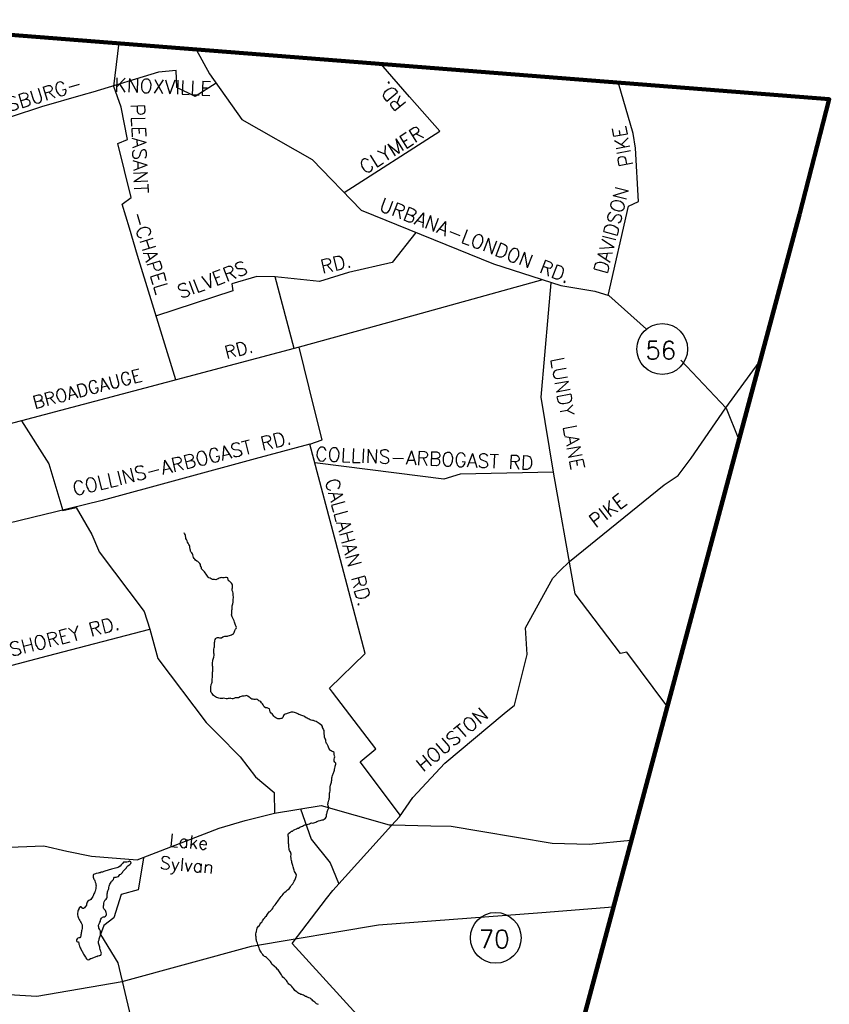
# Model space of a CAD drawing. Header units: feet. Extents: x 1615653 to 1618118, y 708897 to 711917.
# Tile 51 of 183: x 1618106 to 1618118, y 710531 to 710547. Entities that reach past the tile are written whole.
import ezdxf

# ---------------------------------------------------------------- set-up
doc = ezdxf.new("R2010")
doc.units = ezdxf.units.FT
doc.header["$LTSCALE"] = 20
doc.header["$MEASUREMENT"] = 0
doc.layers.add('30_COUNTY_BORDER', color=6, linetype='Continuous', lineweight=100)
for name, color, linetype in [('35_INTERSTATE_ROADS', 130, 'Continuous'), ('36_MAJOR_ROADS', 130, 'Continuous'), ('37_MINOR_ROADS', 130, 'Continuous'), ('56_LAKES', 130, 'Continuous'), ('58_MAJOR_WATER', 170, 'Continuous'), ('59_WATER_NAMES', 130, 'Continuous'), ('ROAD-TEXT', 2, 'Continuous')]:
    doc.layers.add(name, color=color, linetype=linetype)
doc.styles.add('ROMANS', font='romans')
doc.styles.get("Standard").update_dxf_attribs({"font": 'simplex.shx'})

msp = doc.modelspace()

# ---------------------------------------------------------------- linework, layer by layer
at = {"layer": '30_COUNTY_BORDER', "linetype": 'Continuous'}
for points in [[(1618102.51298, 710546.63812), (1618108.40628, 710546.17319), (1618118.28223, 710545.39754), (1618117.81794, 710543.59862)], [(1618102.51298, 710546.63812), (1618108.40628, 710546.17319), (1618118.28223, 710545.39754), (1618117.81794, 710543.59862)], [(1618114.46892, 710531.14407), (1618117.81794, 710543.59862)], [(1618114.46892, 710531.14407), (1618117.81794, 710543.59862)]]:
    msp.add_lwpolyline(points, dxfattribs=at)
at = {"layer": '35_INTERSTATE_ROADS', "linetype": 'Continuous'}
for points in [[(1618108.39511, 710546.17413), (1618108.60299, 710545.79401)], [(1618108.60299, 710545.79401), (1618109.10686, 710545.08066)], [(1618109.10686, 710545.08066), (1618110.20695, 710544.45765)], [(1618110.20695, 710544.45765), (1618110.9708, 710543.66436)], [(1618110.9708, 710543.66436), (1618113.0405, 710542.82602)], [(1618113.0405, 710542.82602), (1618114.0884, 710542.49068)], [(1618114.0884, 710542.49068), (1618114.61937, 710542.39931)], [(1618114.61937, 710542.39931), (1618114.83819, 710542.33204)], [(1618114.83819, 710542.33204), (1618115.42552, 710541.8069)], [(1618115.96337, 710541.32601), (1618116.67101, 710540.57299)], [(1618116.67101, 710540.57299), (1618116.86646, 710540.09858)], [(1618111.2418, 710532.50866), (1618113.79533, 710532.7046)], [(1618113.79533, 710532.7046), (1618114.90165, 710532.7893)], [(1618109.25742, 710532.17633), (1618111.2418, 710532.50866)], [(1618107.24092, 710531.62512), (1618109.25742, 710532.17633)], [(1618105.90896, 710531.3962), (1618107.24092, 710531.62512)], [(1618104.14841, 710531.50162), (1618105.90896, 710531.3962)]]:
    msp.add_lwpolyline(points, dxfattribs=at)
at = {"layer": '36_MAJOR_ROADS', "linetype": 'Continuous'}
for points in [[(1618107.10863, 710545.59369), (1618107.18967, 710546.28246)], [(1618111.72832, 710545.43544), (1618111.27813, 710545.94663)], [(1618108.70728, 710545.64482), (1618108.37915, 710545.44029), (1618108.09303, 710545.57764), (1618108.08303, 710545.84633), (1618107.80505, 710545.81885), (1618106.7811, 710545.5064), (1618106.62969, 710545.46605)], [(1618115.2537, 710544.63342), (1618115.22014, 710544.86039), (1618114.99227, 710545.6492)], [(1618106.62969, 710545.46605), (1618105.97816, 710545.27668), (1618105.5066, 710545.12398), (1618104.50331, 710544.8358), (1618104.27556, 710544.708)], [(1618110.7081, 710543.93843), (1618112.1997, 710544.8999), (1618111.72832, 710545.43544)], [(1618114.82823, 710542.33341), (1618115.1453, 710543.73015), (1618115.30234, 710543.80279), (1618115.2537, 710544.63342)], [(1618113.80399, 710542.57993), (1618111.38007, 710541.90923)], [(1618113.89481, 710542.05927), (1618113.93602, 710542.53283)], [(1618113.97403, 710539.5736), (1618113.78006, 710540.74427), (1618113.89481, 710542.05927)], [(1618111.38007, 710541.90923), (1618110.00211, 710541.52771)], [(1618110.00211, 710541.52771), (1618107.59433, 710540.88884)], [(1618116.66365, 710540.57771), (1618117.18677, 710541.29422)], [(1618107.59433, 710540.88884), (1618105.6671, 710540.37729)], [(1618116.12407, 710539.79564), (1618116.66365, 710540.57771)], [(1618105.6671, 710540.37729), (1618103.28018, 710539.75602)], [(1618105.6671, 710540.37729), (1618106.09385, 710539.70409), (1618106.31225, 710538.97534), (1618106.5203, 710539.02244), (1618106.76604, 710538.60271), (1618106.87019, 710538.35948), (1618106.87903, 710538.33442), (1618107.58014, 710537.40091), (1618107.67157, 710537.12344), (1618107.79424, 710536.6693), (1618108.54831, 710535.66904), (1618108.73327, 710535.48588), (1618109.07947, 710535.13093), (1618109.3212, 710534.8223), (1618109.61502, 710534.57507), (1618109.62002, 710534.2544)], [(1618114.22709, 710538.18167), (1618115.70093, 710539.38011), (1618115.92196, 710539.52152), (1618116.12407, 710539.79564)], [(1618114.28133, 710537.8461), (1618113.97403, 710539.5736)], [(1618114.07251, 710538.03842), (1618114.22709, 710538.18167)], [(1618113.20427, 710535.80684), (1618113.36389, 710535.93694), (1618113.56522, 710536.72887), (1618113.53533, 710537.14603), (1618113.96701, 710537.92368), (1618114.07251, 710538.03842)], [(1618115.74695, 710535.93121), (1618115.1203, 710536.76669), (1618115.02027, 710536.74665), (1618114.31111, 710537.67861), (1618114.28133, 710537.8461)], [(1618103.70265, 710536.08726), (1618106.07385, 710536.70666), (1618107.67157, 710537.12344)], [(1618111.44644, 710534.05999), (1618111.57041, 710534.19551), (1618111.7782, 710534.49726), (1618112.27744, 710535.03486), (1618113.20427, 710535.80684)], [(1618104.27278, 710533.67618), (1618106.01617, 710533.74185), (1618106.37578, 710533.66211), (1618106.76257, 710533.58024), (1618107.47389, 710533.52286), (1618108.75266, 710534.02026), (1618109.15791, 710534.13774), (1618109.62002, 710534.2544), (1618110.34582, 710534.37217), (1618111.40614, 710534.07178), (1618111.45606, 710534.07051)], [(1618110.02511, 710534.32154), (1618110.18965, 710533.84721), (1618110.48504, 710533.47667), (1618110.61525, 710533.1601)], [(1618111.45606, 710534.07051), (1618112.06093, 710534.05508), (1618112.37605, 710534.05256), (1618112.84065, 710533.97109), (1618113.95389, 710533.78393), (1618114.53051, 710533.77039), (1618115.18431, 710533.83351)], [(1618110.93032, 710530.90034), (1618110.90332, 710531.11078), (1618109.89408, 710532.21811), (1618110.4307, 710532.919), (1618110.53027, 710533.04905), (1618111.44644, 710534.05999)]]:
    msp.add_lwpolyline(points, dxfattribs=at)
at = {"layer": '37_MINOR_ROADS', "linetype": 'Continuous'}
for points in [[(1618107.35158, 710543.38443), (1618107.24144, 710543.75805), (1618107.38155, 710543.86133), (1618107.17338, 710544.7066), (1618107.32251, 710544.76877), (1618107.22219, 710545.27351), (1618107.10863, 710545.59369)], [(1618108.07589, 710541.01661), (1618107.47653, 710542.95926), (1618107.35158, 710543.38443)], [(1618111.82725, 710543.31751), (1618111.45788, 710542.85061), (1618110.77284, 710542.6909), (1618110.31895, 710542.55381), (1618109.62772, 710542.62588)], [(1618109.62772, 710542.62588), (1618109.34401, 710542.62961), (1618108.95384, 710542.51571), (1618108.96985, 710542.40542), (1618107.75748, 710542.00941)], [(1618110.23776, 710540.57398), (1618110.00211, 710541.52771), (1618109.92607, 710541.50754), (1618109.62772, 710542.62588)], [(1618110.62446, 710538.30801), (1618110.16883, 710540.01499), (1618110.35998, 710540.07916), (1618110.23776, 710540.57398)], [(1618111.52115, 710539.55911), (1618110.24814, 710539.71949), (1618110.16883, 710540.01499), (1618109.31559, 710539.78299)], [(1618109.31559, 710539.78299), (1618106.92919, 710539.13414)], [(1618113.97403, 710539.5736), (1618112.51806, 710539.5464), (1618112.26396, 710539.46551), (1618111.52115, 710539.55911)], [(1618106.92919, 710539.13414), (1618106.39825, 710539.00527), (1618104.52682, 710538.55094)], [(1618110.52606, 710536.14196), (1618110.47874, 710536.20428), (1618111.03519, 710536.74698), (1618110.62446, 710538.30801)], [(1618111.58812, 710534.21487), (1618110.95647, 710535.05465), (1618111.19867, 710535.25619), (1618110.52606, 710536.14196)], [(1618107.57378, 710533.55082), (1618107.48651, 710533.05775), (1618107.22108, 710532.98256), (1618107.1099, 710532.62062)], [(1618107.1099, 710532.62062), (1618106.95113, 710532.50009), (1618106.90129, 710532.35975), (1618107.17298, 710531.91594), (1618107.46021, 710530.70546)]]:
    msp.add_lwpolyline(points, dxfattribs=at)
at = {"layer": '56_LAKES', "linetype": 'Continuous'}
for points in [[(1618107.32733, 710533.43005), (1618107.34258, 710533.4428), (1618107.35773, 710533.45055), (1618107.37198, 710533.46635), (1618107.37828, 710533.48225), (1618107.36853, 710533.49645), (1618107.35163, 710533.50275), (1618107.33048, 710533.4941), (1618107.31238, 710533.48745), (1618107.29333, 710533.48675), (1618107.27838, 710533.489), (1618107.26133, 710533.4873), (1618107.24303, 710533.4686), (1618107.22258, 710533.4459), (1618107.20528, 710533.4272), (1618107.18298, 710533.41055), (1618107.16988, 710533.40575), (1618107.15678, 710533.402), (1618107.13268, 710533.3944), (1618107.11158, 710533.39075), (1618107.09148, 710533.3851), (1618107.07143, 710533.38145), (1618107.05733, 710533.3767), (1618107.03718, 710533.369), (1618107.02108, 710533.3643), (1618107.00398, 710533.3586), (1618106.98488, 710533.3529), (1618106.95268, 710533.34145), (1618106.93253, 710533.3348), (1618106.91343, 710533.3301), (1618106.89533, 710533.3244), (1618106.88128, 710533.32065), (1618106.86323, 710533.31895), (1618106.83513, 710533.31345), (1618106.82003, 710533.3087), (1618106.80493, 710533.30295), (1618106.79183, 710533.2962), (1618106.78558, 710533.28325), (1618106.78433, 710533.26825), (1618106.78708, 710533.2552), (1618106.79283, 710533.24105), (1618106.79858, 710533.22595), (1618106.80533, 710533.2118), (1618106.81008, 710533.1977), (1618106.81873, 710533.1785), (1618106.82533, 710533.15535), (1618106.82898, 710533.13525), (1618106.83163, 710533.11715), (1618106.83028, 710533.09715), (1618106.82798, 710533.08015), (1618106.82358, 710533.0572), (1618106.81523, 710533.0383), (1618106.81098, 710533.02335), (1618106.80468, 710533.00745), (1618106.79843, 710532.99355), (1618106.79218, 710532.9786), (1618106.78493, 710532.96575), (1618106.77973, 710532.9528), (1618106.76938, 710532.93595), (1618106.75913, 710532.9201), (1618106.75088, 710532.9072), (1618106.73168, 710532.89455), (1618106.71653, 710532.8878), (1618106.70238, 710532.878), (1618106.69413, 710532.86415), (1618106.68788, 710532.8502), (1618106.68458, 710532.83425), (1618106.68023, 710532.8163), (1618106.67303, 710532.8034), (1618106.66178, 710532.78955), (1618106.65053, 710532.77575), (1618106.63733, 710532.76595), (1618106.62438, 710532.7672), (1618106.61153, 710532.7754), (1618106.59678, 710532.7907), (1618106.58178, 710532.79195), (1618106.57058, 710532.77915), (1618106.56333, 710532.76625), (1618106.56008, 710532.7533), (1618106.55383, 710532.73835), (1618106.54758, 710532.72545), (1618106.54438, 710532.7125), (1618106.54103, 710532.6945), (1618106.54078, 710532.6795), (1618106.54253, 710532.66545), (1618106.54623, 710532.64835), (1618106.55093, 710532.63225), (1618106.55863, 710532.61305), (1618106.56823, 710532.59285), (1618106.57693, 710532.5757), (1618106.58963, 710532.55845), (1618106.59738, 710532.54425), (1618106.60413, 710532.52915), (1618106.61383, 710532.51195), (1618106.61558, 710532.4979), (1618106.61633, 710532.48385), (1618106.61608, 710532.4688), (1618106.61478, 710532.4538), (1618106.60943, 710532.43485), (1618106.60513, 710532.4179), (1618106.60188, 710532.40295)], [(1618106.84408, 710532.01805), (1618106.86028, 710532.0268), (1618106.87733, 710532.0315), (1618106.89138, 710532.03425), (1618106.90443, 710532.03605), (1618106.91498, 710532.0659), (1618106.91323, 710532.08095), (1618106.90753, 710532.0971), (1618106.90178, 710532.1122), (1618106.89703, 710532.12535), (1618106.89138, 710532.14645), (1618106.88868, 710532.16155), (1618106.88498, 710532.17865), (1618106.88023, 710532.19275), (1618106.87548, 710532.20785), (1618106.87178, 710532.22395), (1618106.86903, 710532.239), (1618106.86928, 710532.25305), (1618106.87353, 710532.266), (1618106.87773, 710532.27895), (1618106.88203, 710532.2939), (1618106.88523, 710532.30685), (1618106.88958, 710532.3248), (1618106.89478, 710532.33775), (1618106.89903, 710532.3517), (1618106.90233, 710532.36865), (1618106.90263, 710532.38365), (1618106.90088, 710532.39775), (1618106.89813, 710532.4138), (1618106.89043, 710532.43095), (1618106.88668, 710532.44405), (1618106.87693, 710532.45925), (1618106.87423, 710532.4743), (1618106.86948, 710532.48845), (1618106.87173, 710532.5034), (1618106.87598, 710532.51635), (1618106.88433, 710532.53625), (1618106.89263, 710532.55215), (1618106.89993, 710532.56905), (1618106.90318, 710532.585), (1618106.90843, 710532.59795), (1618106.91773, 710532.6148), (1618106.93198, 710532.6296), (1618106.95008, 710532.6353), (1618106.96413, 710532.63705), (1618106.97928, 710532.6448), (1618106.99153, 710532.6586), (1618106.99378, 710532.6716), (1618106.99298, 710532.6846), (1618106.99028, 710532.7007), (1618106.98558, 710532.7178), (1618106.97783, 710532.73195), (1618106.96608, 710532.7452), (1618106.95428, 710532.7584), (1618106.94658, 710532.7746), (1618106.94793, 710532.7946), (1618106.94918, 710532.8076), (1618106.95143, 710532.8216), (1618106.95268, 710532.8356), (1618106.95493, 710532.85055), (1618106.95923, 710532.8675), (1618106.96348, 710532.88045), (1618106.97278, 710532.89835), (1618106.98908, 710532.9131), (1618107.00133, 710532.9269), (1618107.00558, 710532.94185), (1618107.00488, 710532.9589), (1618107.00418, 710532.9749), (1618107.00553, 710532.99495), (1618107.00878, 710533.0099), (1618107.01208, 710533.02685), (1618107.01638, 710533.0428), (1618107.02473, 710533.0637), (1618107.02998, 710533.07665), (1618107.03328, 710533.0926), (1618107.03558, 710533.1116), (1618107.03993, 710533.12955), (1618107.04723, 710533.14645), (1618107.05548, 710533.16135), (1618107.06578, 710533.1772), (1618107.07503, 710533.19005), (1618107.08723, 710533.20385), (1618107.10158, 710533.22065), (1618107.11083, 710533.2365), (1618107.12113, 710533.25235), (1618107.13423, 710533.25715), (1618107.14723, 710533.2569), (1618107.16323, 710533.25865), (1618107.17943, 710533.26735), (1618107.19068, 710533.2812), (1618107.20293, 710533.295), (1618107.21908, 710533.30375), (1618107.23528, 710533.31545), (1618107.24453, 710533.32835), (1618107.24978, 710533.34225), (1618107.26198, 710533.3551), (1618107.27628, 710533.37085), (1618107.29353, 710533.3836), (1618107.30578, 710533.3984), (1618107.31308, 710533.4153), (1618107.32733, 710533.43005)], [(1618106.60188, 710532.40295), (1618106.59953, 710532.38395), (1618106.59733, 710532.371), (1618106.59503, 710532.356), (1618106.59268, 710532.337), (1618106.58843, 710532.32205), (1618106.57723, 710532.3092), (1618106.56318, 710532.30745), (1618106.54913, 710532.3047), (1618106.53483, 710532.28995), (1618106.52758, 710532.27605), (1618106.52338, 710532.2631), (1618106.53113, 710532.2499), (1618106.54408, 710532.2467), (1618106.55703, 710532.24345), (1618106.56173, 710532.22535), (1618106.56448, 710532.2113), (1618106.56618, 710532.1962), (1618106.57088, 710532.1781), (1618106.57563, 710532.165), (1618106.58143, 710532.1519), (1618106.59313, 710532.13565), (1618106.60373, 710532.1124), (1618106.61643, 710532.09715), (1618106.62503, 710532.074), (1618106.63763, 710532.05175), (1618106.64638, 710532.03655), (1618106.65513, 710532.02335), (1618106.66488, 710532.0082), (1618106.67363, 710531.995), (1618106.68043, 710531.98185), (1618106.69323, 710531.9716), (1618106.70813, 710531.96635), (1618106.72523, 710531.97005), (1618106.74248, 710531.9838), (1618106.75453, 710531.98655)], [(1618106.75355, 710531.98632), (1618106.84756, 710532.01993), (1618106.84988, 710532.01565)]]:
    msp.add_lwpolyline(points, dxfattribs=at)
at = {"layer": '58_MAJOR_WATER', "linetype": 'Continuous'}
for points in [[(1618108.96278, 710537.8161), (1618108.95503, 710537.82925), (1618108.94528, 710537.84345), (1618108.93253, 710537.8567), (1618108.91383, 710537.87405), (1618108.90093, 710537.8813), (1618108.88868, 710537.92455), (1618108.86883, 710537.93095), (1618108.85078, 710537.93025), (1618108.83173, 710537.92655), (1618108.80973, 710537.92795), (1618108.79478, 710537.9302), (1618108.78073, 710537.92845), (1618108.76768, 710537.9247), (1618108.75458, 710537.9189), (1618108.74048, 710537.91315), (1618108.72128, 710537.90345), (1618108.70108, 710537.8938), (1618108.67918, 710537.8992), (1618108.66218, 710537.89845), (1618108.64823, 710537.9027), (1618108.63138, 710537.91005), (1618108.61358, 710537.92135), (1618108.59268, 710537.92875), (1618108.57988, 710537.938), (1618108.56918, 710537.9552), (1618108.56043, 710537.97035), (1618108.55268, 710537.98555), (1618108.53503, 710538.00385), (1618108.52228, 710538.0191), (1618108.51153, 710538.03435), (1618108.47813, 710538.068), (1618108.47743, 710538.083), (1618108.47168, 710538.09815), (1618108.46398, 710538.1163), (1618108.46228, 710538.13335), (1618108.45163, 710538.1516), (1618108.43693, 710538.16785), (1618108.42113, 710538.18015), (1618108.40528, 710538.18845), (1618108.38448, 710538.20185), (1618108.37273, 710538.21605), (1618108.36298, 710538.22925), (1618108.35523, 710538.2434), (1618108.34963, 710538.26555), (1618108.34393, 710538.2837), (1618108.33528, 710538.30185), (1618108.32453, 710538.3171), (1618108.31178, 710538.33035), (1618108.30803, 710538.3444), (1618108.30428, 710538.3595), (1618108.30258, 710538.37655), (1618108.29798, 710538.3997), (1618108.29433, 710538.4188), (1618108.28958, 710538.4329), (1618108.28183, 710538.44705), (1618108.27223, 710538.46925), (1618108.26148, 710538.48445), (1618108.25288, 710538.50565), (1618108.24323, 710538.52685), (1618108.23553, 710538.543), (1618108.23183, 710538.5601), (1618108.22908, 710538.5732), (1618108.22633, 710538.58725), (1618108.22058, 710538.6014), (1618108.21083, 710538.6166), (1618108.20508, 710538.6297)], [(1618108.63738, 710536.2811), (1618108.64273, 710536.29905), (1618108.64303, 710536.3171), (1618108.64328, 710536.3311), (1618108.64668, 710536.3521), (1618108.64798, 710536.3701), (1618108.64823, 710536.3841), (1618108.64948, 710536.3971), (1618108.64968, 710536.41015), (1618108.65093, 710536.42415), (1618108.65118, 710536.43815), (1618108.65048, 710536.4542), (1618108.65273, 710536.4682), (1618108.65408, 710536.4882), (1618108.65253, 710536.51425), (1618108.65298, 710536.5373), (1618108.65223, 710536.55135), (1618108.65153, 710536.57035), (1618108.65088, 710536.5894), (1618108.65223, 710536.60745), (1618108.65353, 710536.62445), (1618108.65678, 710536.6394), (1618108.66208, 710536.65535), (1618108.66643, 710536.6753), (1618108.66968, 710536.69025), (1618108.67523, 710536.7202), (1618108.67443, 710536.73325), (1618108.67278, 710536.7503), (1618108.66908, 710536.7694), (1618108.66933, 710536.78245), (1618108.67068, 710536.80145), (1618108.67293, 710536.8154), (1618108.67728, 710536.8364), (1618108.68058, 710536.85135), (1618108.67893, 710536.8714), (1618108.68118, 710536.8874), (1618108.68143, 710536.9014), (1618108.68273, 710536.91645), (1618108.68498, 710536.9324), (1618108.68723, 710536.9454), (1618108.69358, 710536.9643), (1618108.70083, 710536.9782), (1618108.71208, 710536.99205), (1618108.73013, 710536.99475), (1618108.74413, 710536.9955), (1618108.75708, 710536.99125), (1618108.77208, 710536.992), (1618108.78908, 710536.9917), (1618108.80928, 710537.00335), (1618108.82743, 710537.01005), (1618108.84148, 710537.0138), (1618108.86153, 710537.0165), (1618108.88153, 710537.01615), (1618108.89558, 710537.0189), (1618108.91368, 710537.0246), (1618108.93188, 710537.0333), (1618108.94593, 710537.03705), (1618108.96008, 710537.0448), (1618108.97523, 710537.05455), (1618108.98658, 710537.0734), (1618108.99088, 710537.08935), (1618108.99813, 710537.10425), (1618109.01148, 710537.12305), (1618109.01773, 710537.13795), (1618109.02198, 710537.1509), (1618109.02028, 710537.16895), (1618109.00863, 710537.1882), (1618109.00188, 710537.20335), (1618108.99818, 710537.21945), (1618108.99448, 710537.23655), (1618108.98683, 710537.2557), (1618108.97718, 710537.2749), (1618108.96558, 710537.29815), (1618108.95888, 710537.3163), (1618108.94923, 710537.3345), (1618108.94853, 710537.35055), (1618108.94978, 710537.36655), (1618108.95008, 710537.38155), (1618108.95243, 710537.40255), (1618108.95278, 710537.4226), (1618108.95603, 710537.43655), (1618108.95648, 710537.4626), (1618108.95898, 710537.4896), (1618108.96328, 710537.50655), (1618108.96553, 710537.52055), (1618108.96998, 710537.5445), (1618108.97033, 710537.56555), (1618108.97258, 710537.5785), (1618108.97483, 710537.5935), (1618108.97623, 710537.6165), (1618108.97753, 710537.6315), (1618108.97488, 710537.6516), (1618108.97248, 710537.6857), (1618108.96588, 710537.70785), (1618108.95923, 710537.727), (1618108.95748, 710537.74105), (1618108.95773, 710537.75505), (1618108.96103, 710537.77305), (1618108.96333, 710537.78905), (1618108.96458, 710537.80305), (1618108.96278, 710537.8161)], [(1618110.01703, 710535.7892), (1618109.99913, 710535.79555), (1618109.98133, 710535.80585), (1618109.96243, 710535.8142), (1618109.94658, 710535.8215), (1618109.93063, 710535.8258), (1618109.91173, 710535.8301), (1618109.89278, 710535.83245), (1618109.87768, 710535.8297), (1618109.86063, 710535.826), (1618109.84453, 710535.8203), (1618109.83138, 710535.8135), (1618109.81728, 710535.80775), (1618109.80423, 710535.80295), (1618109.78413, 710535.7993), (1618109.77003, 710535.79455), (1618109.75873, 710535.7767), (1618109.75343, 710535.75975), (1618109.74818, 710535.74485), (1618109.73293, 710535.73205), (1618109.71888, 710535.7293), (1618109.70183, 710535.7266), (1618109.68383, 710535.7269), (1618109.66783, 710535.7282), (1618109.65098, 710535.7375), (1618109.63708, 710535.74275), (1618109.62423, 710535.75), (1618109.60853, 710535.7683), (1618109.59483, 710535.78455), (1618109.58013, 710535.80185), (1618109.56338, 710535.81615), (1618109.55268, 710535.8334), (1618109.54693, 710535.8475), (1618109.54423, 710535.8636), (1618109.54148, 710535.87965), (1618109.52368, 710535.889), (1618109.50578, 710535.8953), (1618109.49178, 710535.89655), (1618109.47583, 710535.89985), (1618109.45713, 710535.9152), (1618109.44838, 710535.9314), (1618109.44063, 710535.94455), (1618109.42893, 710535.96075), (1618109.41618, 710535.975), (1618109.40443, 710535.99125), (1618109.38963, 710536.0005), (1618109.37573, 710536.0078), (1618109.36093, 710536.01805), (1618109.34713, 710536.0293), (1618109.33413, 710536.03055), (1618109.31708, 710536.02685), (1618109.30108, 710536.0281), (1618109.28613, 710536.0314), (1618109.26618, 710536.03475), (1618109.25028, 710536.041), (1618109.23548, 710536.0523), (1618109.22273, 710536.06555), (1618109.20303, 710536.0819), (1618109.18318, 710536.0913), (1618109.16303, 710536.0846), (1618109.14598, 710536.0819), (1618109.12993, 710536.0792), (1618109.11293, 710536.0785), (1618109.09583, 710536.07375), (1618109.07973, 710536.06705), (1618109.05648, 710536.0544), (1618109.03743, 710536.05175), (1618109.01748, 710536.0561), (1618109.00148, 710536.0544), (1618108.98523, 710536.04265), (1618108.96913, 710536.0359), (1618108.95513, 710536.03715), (1618108.93723, 710536.0415), (1618108.92433, 710536.0467), (1618108.90828, 710536.044), (1618108.89523, 710536.0432), (1618108.87813, 710536.0375), (1618108.86513, 710536.03775), (1618108.84423, 710536.0431), (1618108.82328, 710536.0465), (1618108.80528, 710536.0458), (1618108.78323, 710536.04415), (1618108.76723, 710536.04545), (1618108.74933, 710536.04975), (1618108.73443, 710536.05505), (1618108.71348, 710536.0584), (1618108.69568, 710536.07175), (1618108.68188, 710536.082), (1618108.66403, 710536.09135), (1618108.65428, 710536.10655), (1618108.64553, 710536.1197), (1618108.63083, 710536.137), (1618108.62513, 710536.1531), (1618108.62138, 710536.1672), (1618108.62163, 710536.18125), (1618108.62188, 710536.19525), (1618108.62118, 710536.2133), (1618108.62353, 710536.2313), (1618108.62683, 710536.25025), (1618108.63008, 710536.2632), (1618108.63738, 710536.2811)], [(1618110.46733, 710534.33785), (1618110.45488, 710534.36915), (1618110.45333, 710534.3952), (1618110.45363, 710534.41025), (1618110.45683, 710534.4232), (1618110.46108, 710534.43715), (1618110.46743, 710534.45505), (1618110.47063, 710534.46805), (1618110.47393, 710534.483), (1618110.47718, 710534.49695), (1618110.47843, 710534.51295), (1618110.47678, 710534.53205), (1618110.47703, 710534.54505), (1618110.47933, 710534.56305), (1618110.48363, 710534.581), (1618110.48498, 710534.6), (1618110.48563, 710534.63705), (1618110.48693, 710534.65305), (1618110.48918, 710534.66605), (1618110.49463, 710534.692), (1618110.49888, 710534.70495), (1618110.50318, 710534.7239), (1618110.50648, 710534.73885), (1618110.50973, 710534.75385), (1618110.51198, 710534.7668), (1618110.51418, 710534.7798), (1618110.51563, 710534.8028), (1618110.51898, 710534.8228), (1618110.52328, 710534.83975), (1618110.52853, 710534.8547), (1618110.53378, 710534.8676), (1618110.53898, 710534.88055), (1618110.54628, 710534.89545), (1618110.55053, 710534.9104), (1618110.55378, 710534.92335), (1618110.55713, 710534.94435), (1618110.55938, 710534.95835), (1618110.56468, 710534.97525), (1618110.56793, 710534.98825), (1618110.57018, 710535.0022), (1618110.57448, 710535.02015), (1618110.57478, 710535.0352), (1618110.56103, 710535.05145), (1618110.55033, 710535.06765), (1618110.54758, 710535.08175), (1618110.54983, 710535.09675), (1618110.55318, 710535.1147), (1618110.56048, 710535.1336), (1618110.55583, 710535.1507), (1618110.55218, 710535.1708), (1618110.55143, 710535.18585), (1618110.55168, 710535.2009), (1618110.53288, 710535.21225), (1618110.51998, 710535.21645), (1618110.50313, 710535.22575), (1618110.49028, 710535.234), (1618110.47658, 710535.2513), (1618110.46888, 710535.26945), (1618110.46318, 710535.28455), (1618110.45843, 710535.29865), (1618110.45163, 710535.3118), (1618110.43793, 710535.3291), (1618110.43118, 710535.3422), (1618110.42543, 710535.35735), (1618110.42178, 710535.37645), (1618110.41703, 710535.39155), (1618110.41238, 710535.40965), (1618110.40563, 710535.4238), (1618110.40093, 710535.4419), (1618110.39818, 710535.456), (1618110.39843, 710535.469), (1618110.39568, 710535.4831), (1618110.39498, 710535.50015), (1618110.39523, 710535.51315), (1618110.39448, 710535.5272), (1618110.39373, 710535.5422), (1618110.38403, 710535.5604), (1618110.37728, 710535.57355), (1618110.36958, 710535.59175), (1618110.36588, 710535.6068), (1618110.35518, 710535.62405), (1618110.33743, 710535.63935), (1618110.31768, 710535.65175), (1618110.29883, 710535.6631), (1618110.28503, 710535.67335), (1618110.26823, 710535.68465), (1618110.24933, 710535.691), (1618110.22843, 710535.69735), (1618110.21048, 710535.7007), (1618110.18858, 710535.7061), (1618110.17268, 710535.71035), (1618110.15878, 710535.7186), (1618110.14498, 710535.7279), (1618110.12713, 710535.7362), (1618110.11223, 710535.7435), (1618110.09048, 710535.7569), (1618110.07563, 710535.76515), (1618110.06073, 710535.7724), (1618110.04688, 710535.7797), (1618110.03093, 710535.78495), (1618110.01703, 710535.7892)], [(1618110.14568, 710534.08205), (1618110.16283, 710534.08875), (1618110.18098, 710534.09845), (1618110.19603, 710534.1002), (1618110.21403, 710534.09985), (1618110.23408, 710534.10255), (1618110.24913, 710534.10525), (1618110.26433, 710534.115), (1618110.27943, 710534.12275), (1618110.29358, 710534.12855), (1618110.30663, 710534.1313), (1618110.32873, 710534.13795), (1618110.34478, 710534.14165), (1618110.36393, 710534.14735), (1618110.37698, 710534.1511), (1618110.39418, 710534.16085), (1618110.41243, 710534.17655), (1618110.42368, 710534.18935), (1618110.42993, 710534.2043), (1618110.43118, 710534.2173), (1618110.43243, 710534.2323), (1618110.43468, 710534.2463), (1618110.43793, 710534.25925), (1618110.44118, 710534.2752), (1618110.44543, 710534.28815), (1618110.45068, 710534.3021), (1618110.45393, 710534.31505), (1618110.46113, 710534.32795), (1618110.46733, 710534.33785)], [(1618109.40408, 710532.5403), (1618109.41833, 710532.5541), (1618109.42963, 710532.5719), (1618109.44198, 710532.58975), (1618109.45318, 710532.60255), (1618109.46748, 710532.61935), (1618109.47478, 710532.63425), (1618109.49108, 710532.651), (1618109.50758, 710532.67875), (1618109.51783, 710532.6926), (1618109.53613, 710532.7113), (1618109.55043, 710532.7261), (1618109.56663, 710532.7388), (1618109.57993, 710532.7546), (1618109.59533, 710532.7774), (1618109.60363, 710532.79425), (1618109.61288, 710532.80815), (1618109.62818, 710532.8249), (1618109.64148, 710532.8417), (1618109.65578, 710532.85845), (1618109.67013, 710532.87825), (1618109.68048, 710532.8961), (1618109.69688, 710532.91885), (1618109.70813, 710532.9317), (1618109.72043, 710532.9505), (1618109.73778, 710532.96925), (1618109.75318, 710532.99), (1618109.76443, 710533.00385), (1618109.78168, 710533.01955), (1618109.79798, 710533.0363), (1618109.82338, 710533.0569), (1618109.84468, 710533.07455), (1618109.85888, 710533.0863), (1618109.86818, 710533.1032), (1618109.87953, 710533.122), (1618109.88983, 710533.13685), (1618109.90208, 710533.1527), (1618109.91343, 710533.1715), (1618109.92683, 710533.1923), (1618109.93603, 710533.2062), (1618109.94228, 710533.2201), (1618109.94758, 710533.23505), (1618109.95278, 710533.24795), (1618109.95708, 710533.2649), (1618109.95943, 710533.2839), (1618109.95573, 710533.3), (1618109.94318, 710533.32525), (1618109.93253, 710533.3445), (1618109.92683, 710533.3616), (1618109.92218, 710533.38175), (1618109.91083, 710533.418), (1618109.90518, 710533.4381), (1618109.90138, 710533.4512), (1618109.89473, 710533.46835), (1618109.89098, 710533.48345), (1618109.88728, 710533.49955), (1618109.88353, 710533.51365), (1618109.87993, 710533.53675), (1618109.87623, 710533.5538), (1618109.87448, 710533.5689), (1618109.87473, 710533.5819), (1618109.87608, 710533.6009), (1618109.87628, 710533.61395), (1618109.87353, 710533.627), (1618109.87078, 710533.64105), (1618109.86008, 710533.6573), (1618109.85128, 710533.67045), (1618109.84658, 710533.68555), (1618109.84588, 710533.7026), (1618109.84323, 710533.7227), (1618109.84168, 710533.74775), (1618109.83998, 710533.7658), (1618109.83823, 710533.7799), (1618109.83658, 710533.79895), (1618109.83678, 710533.81195), (1618109.83613, 710533.83), (1618109.83543, 710533.84805), (1618109.83573, 710533.86305), (1618109.83398, 710533.8791), (1618109.83323, 710533.89315), (1618109.83348, 710533.9062), (1618109.83373, 710533.9192), (1618109.83898, 710533.93515), (1618109.85733, 710533.95285), (1618109.87038, 710533.9556), (1618109.88363, 710533.9704), (1618109.89668, 710533.9722), (1618109.91693, 710533.98585), (1618109.93713, 710533.9965), (1618109.96138, 710534.01015), (1618109.97748, 710534.01785), (1618109.99058, 710534.02065), (1618110.01278, 710534.03425), (1618110.02588, 710534.03905), (1618110.04203, 710534.0468), (1618110.05613, 710534.05155), (1618110.07028, 710534.0603), (1618110.08943, 710534.069), (1618110.10748, 710534.0707), (1618110.12958, 710534.0773), (1618110.14568, 710534.08205)], [(1618110.30468, 710531.2684), (1618110.29178, 710531.27365), (1618110.27583, 710531.27795), (1618110.26108, 710531.2902), (1618110.24628, 710531.3025), (1618110.23348, 710531.31275), (1618110.21763, 710531.32305), (1618110.20388, 710531.3383), (1618110.19013, 710531.35155), (1618110.17233, 710531.3639), (1618110.15648, 710531.3712), (1618110.14358, 710531.3764), (1618110.12668, 710531.3837), (1618110.11278, 710531.39), (1618110.09988, 710531.3942), (1618110.08403, 710531.4035), (1618110.06918, 710531.4118), (1618110.05628, 710531.418), (1618110.04233, 710531.42125), (1618110.02943, 710531.4255), (1618110.01353, 710531.4328), (1618109.99768, 710531.44005), (1618109.98278, 710531.44835), (1618109.96998, 710531.4576), (1618109.95518, 710531.46985), (1618109.93743, 710531.4842), (1618109.92268, 710531.4995), (1618109.91298, 710531.5157), (1618109.90323, 710531.52985), (1618109.88753, 710531.5472), (1618109.87278, 710531.56145), (1618109.85703, 710531.57575), (1618109.84323, 710531.586), (1618109.83043, 710531.59925), (1618109.81968, 710531.61245), (1618109.81393, 710531.6266), (1618109.80718, 710531.63975), (1618109.79338, 710531.652), (1618109.78058, 710531.66525), (1618109.76683, 710531.6785), (1618109.75008, 710531.69385), (1618109.73943, 710531.71105), (1618109.72573, 710531.7293), (1618109.71503, 710531.74655), (1618109.70528, 710531.7617), (1618109.69553, 710531.7759), (1618109.68583, 710531.7911), (1618109.67308, 710531.80635), (1618109.66033, 710531.8196), (1618109.64658, 710531.8359), (1618109.57663, 710531.8952), (1618109.57188, 710531.9083), (1618109.56508, 710531.92145), (1618109.55343, 710531.9397), (1618109.53868, 710531.95295), (1618109.52493, 710531.96925), (1618109.51218, 710531.98245), (1618109.49548, 710531.9998), (1618109.47868, 710532.0111), (1618109.46278, 710532.0164), (1618109.44703, 710532.0327), (1618109.43528, 710532.0469), (1618109.42163, 710532.0642), (1618109.40893, 710532.08345), (1618109.39723, 710532.0997), (1618109.38948, 710532.11485), (1618109.38178, 710532.131), (1618109.37613, 710532.15115), (1618109.36948, 710532.1713), (1618109.36178, 710532.18845), (1618109.35603, 710532.20155), (1618109.35043, 710532.2237), (1618109.34383, 710532.24585), (1618109.33808, 710532.26), (1618109.33428, 710532.27305), (1618109.33258, 710532.28915), (1618109.33088, 710532.3062), (1618109.32913, 710532.32125), (1618109.32753, 710532.3413), (1618109.32878, 710532.3553), (1618109.32898, 710532.36835), (1618109.33243, 710532.3933), (1618109.33468, 710532.4063), (1618109.34018, 710532.43525), (1618109.34763, 710532.45915), (1618109.35583, 710532.47205), (1618109.36813, 710532.48885), (1618109.38138, 710532.50265), (1618109.39583, 710532.52645), (1618109.40408, 710532.5403)]]:
    msp.add_lwpolyline(points, dxfattribs=at)
at = {"layer": 'ROAD-TEXT'}
for centre in [(1618115.67312, 710541.49768), (1618113.0725, 710532.30735)]:
    msp.add_circle(centre, 0.39614, dxfattribs=at)

# ---------------------------------------------------------------- texts
at = {"layer": '59_WATER_NAMES', "linetype": 'Continuous'}
for s, p in [('Lake', (1618107.9663, 710533.73447)), ('Sylvan', (1618107.82191, 710533.38382))]:
    msp.add_text(s, height=0.2, rotation=355, dxfattribs=at).set_placement(p)
at = {"layer": 'ROAD-TEXT', "style": 'ROMANS'}
for s, rotation, p in [('MECHANICSBURG-', 17.109357, (1618104.10343, 710544.77618)), ('KNOXVILLE', 357.81982, (1618107.11194, 710545.51435)), ('RD.', 129.707214, (1618111.68718, 710545.3287)), ('PLEASANT', 272.371337, (1618107.37199, 710545.32052)), ('PIKE', 100.677839, (1618115.22154, 710544.36668)), ('CLYMER', 32.397008, (1618111.03246, 710544.21792)), ('DAVIDSON', 75.406267, (1618114.80819, 710542.6584)), ('URBANA-LONDON RD.', 338.812106, (1618111.23476, 710543.66594)), ('-CHAPEL', 287.343477, (1618107.37199, 710543.60974)), ('SILVERS', 20.603597, (1618108.15281, 710542.27884)), ('RD.', 13.12423, (1618110.36446, 710542.67208)), ('LUNDY LANE', 280.472324, (1618113.92445, 710541.34529)), ('COLLINS-ARBOGAST RD.', 13.485689, (1618106.49368, 710539.20491)), ('COLLINS-ARBOGAST RD', 357.626154, (1618110.25028, 710539.75363)), ('CALLAHAN RD.', 284.942445, (1618110.4059, 710539.44205)), ('PIKE', 37.62621, (1618114.63305, 710538.69666)), ('SHOREY RD.', 14.147136, (1618105.50897, 710536.69495)), ('HOUSTON', 40.134178, (1618111.93928, 710534.88688))]:
    msp.add_text(s, height=0.216, rotation=rotation, dxfattribs=at).set_placement(p)
at = {"layer": 'ROAD-TEXT'}
for s, p in [('56', (1618115.40944, 710541.33808)), ('70', (1618112.80882, 710532.14774))]:
    msp.add_text(s, height=0.2808, dxfattribs=at).set_placement(p)
msp.add_text('BROADGAUGE        RD.', height=0.2, rotation=14.562597, dxfattribs=at).set_placement((1618105.87348, 710540.56227))

doc.saveas('drawing.dxf')
